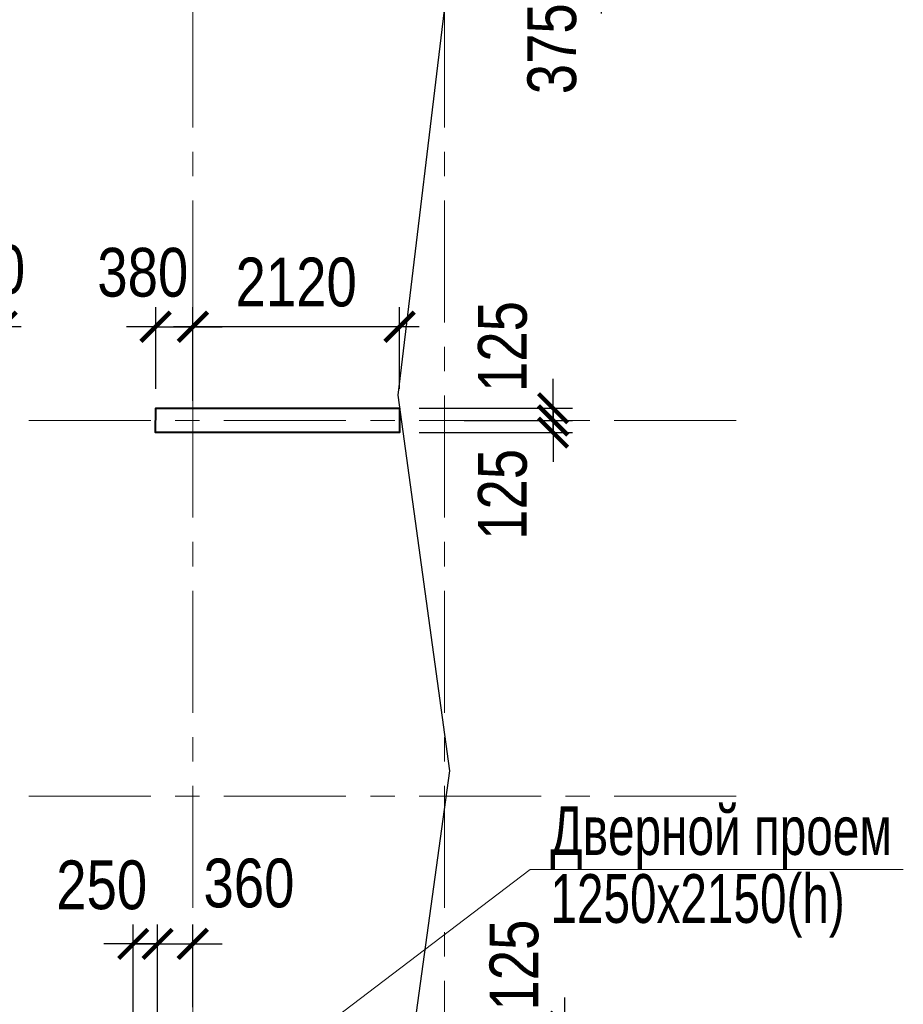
# Model space of a CAD drawing. Header units: inches. Extents: x -7218622 to -7066149, y 5758361 to 6202306.
# Tile 24 of 40: x -7136900 to -7127844, y 5891155 to 5901247. Entities that reach past the tile are written whole.
import ezdxf

# ---------------------------------------------------------------- set-up
doc = ezdxf.new("R2010")
doc.units = ezdxf.units.IN
doc.header["$LTSCALE"] = 1000
doc.header["$MEASUREMENT"] = 0
doc.linetypes.add('CENTER', pattern=[2, 1.25, -0.25, 0.25, -0.25])
for name, color, linetype, lineweight in [('СК-043-С-ПИЛОНЫ', 5, 'Continuous', 40), ('СК-050-П(литы перекрытия)', 3, 'Continuous', 30), ('СК-100-О(си)', 7, 'CENTER', 15), ('СК-110-О-РАЗМЕРЫ', 7, 'Continuous', 15), ('СК-400-Т(екст)', 7, 'Continuous', 20)]:
    doc.layers.add(name, color=color, linetype=linetype, lineweight=lineweight)
doc.styles.add('RUSS', font='arial.ttf', dxfattribs={"width": 0.8})
doc.dimstyles.new('100-200', dxfattribs={"dimscale": 0, "dimtxt": 500, "dimasz": 300, "dimexe": 200, "dimexo": 200, "dimgap": 200, "dimtad": 1, "dimdec": 0, "dimzin": 0, "dimdsep": 46, "dimtxsty": 'RUSS', "dimblk": 'ARCHTICK', "dimcen": 0.096, "dimdle": 200, "dimclrd": 7, "dimclre": 7, "dimclrt": 256, "dimadec": 0, "dimazin": 0, "dimtfac": 1, "dimtdec": 0, "dimtmove": 2, "dimatfit": 3, "dimldrblk": 'OBLIQUE', "dimfxl": 1, "dimtolj": 1, "dimtzin": 0, "dimarcsym": 0})

# ---------------------------------------------------------------- blocks, each defined once
blk = doc.blocks.new('_ArchTick')
at = {"color": 0, "linetype": 'ByBlock', "const_width": 0.15}
blk.add_lwpolyline([(-0.5, -0.5), (0.5, 0.5)], dxfattribs=at)
blk = doc.blocks.new('*D235')
at = {"layer": 'Defpoints', "color": 0, "transparency": 16777216}
for p in [(-7135125, 5898100), (-7135506, 5897265), (-7135125, 5897140)]:
    blk.add_point(p, dxfattribs=at)
at = {"layer": 'СК-110-О-РАЗМЕРЫ', "color": 7, "lineweight": -2, "transparency": 16777216}
for p, q in [((-7135506, 5897465), (-7135506, 5898300)), ((-7135125, 5897340), (-7135125, 5898300)), ((-7135506, 5898100), (-7135806, 5898100)), ((-7135506, 5898100), (-7135125, 5898100)), ((-7135125, 5898100), (-7134825, 5898100))]:
    blk.add_line(p, q, dxfattribs=at)
at = {"layer": 'СК-110-О-РАЗМЕРЫ', "color": 7, "lineweight": -2, "transparency": 16777216, "xscale": 300, "yscale": 300, "zscale": 300}
blk.add_blockref('_ArchTick', (-7135506, 5898100), dxfattribs=at)
at = {"layer": 'СК-110-О-РАЗМЕРЫ', "color": 7, "lineweight": -2, "transparency": 16777216, "xscale": 300, "yscale": 300, "zscale": 300, "rotation": 180}
blk.add_blockref('_ArchTick', (-7135125, 5898100), dxfattribs=at)
at = {"layer": 'СК-110-О-РАЗМЕРЫ', "transparency": 16777216, "insert": (-7135638, 5898655), "char_height": 500, "attachment_point": 5, "style": 'RUSS'}
blk.add_mtext('\\A1;380', dxfattribs=at)
blk = doc.blocks.new('_Oblique')
at = {"color": 0, "linetype": 'ByBlock', "lineweight": -2}
blk.add_line((-0.5, -0.5), (0.5, 0.5), dxfattribs=at)
blk = doc.blocks.new('*D236')
at = {"layer": 'Defpoints', "color": 0, "transparency": 16777216}
for p in [(-7135125, 5898100), (-7135125, 5897265), (-7133006, 5897265)]:
    blk.add_point(p, dxfattribs=at)
at = {"layer": 'СК-110-О-РАЗМЕРЫ', "color": 7, "lineweight": -2, "transparency": 16777216}
for p, q in [((-7135125, 5897465), (-7135125, 5898300)), ((-7133006, 5897465), (-7133006, 5898300)), ((-7132806, 5898100), (-7135325, 5898100))]:
    blk.add_line(p, q, dxfattribs=at)
at = {"layer": 'СК-110-О-РАЗМЕРЫ', "color": 7, "lineweight": -2, "transparency": 16777216, "xscale": 300, "yscale": 300, "zscale": 300, "rotation": 180}
blk.add_blockref('_ArchTick', (-7135125, 5898100), dxfattribs=at)
at = {"layer": 'СК-110-О-РАЗМЕРЫ', "color": 7, "lineweight": -2, "transparency": 16777216, "xscale": 300, "yscale": 300, "zscale": 300}
blk.add_blockref('_ArchTick', (-7133006, 5898100), dxfattribs=at)
at = {"layer": 'СК-110-О-РАЗМЕРЫ', "transparency": 16777216, "insert": (-7134066, 5898555), "char_height": 500, "attachment_point": 5, "style": 'RUSS'}
blk.add_mtext('\\A1;2120', dxfattribs=at)
blk = doc.blocks.new('*D232')
at = {"layer": 'Defpoints', "color": 0, "transparency": 16777216}
for p in [(-7137935, 5898100), (-7137935, 5897265), (-7137085, 5897265)]:
    blk.add_point(p, dxfattribs=at)
at = {"layer": 'СК-110-О-РАЗМЕРЫ', "color": 7, "lineweight": -2, "transparency": 16777216}
for p, q in [((-7137935, 5897465), (-7137935, 5898300)), ((-7137085, 5897465), (-7137085, 5898300)), ((-7136885, 5898100), (-7138135, 5898100))]:
    blk.add_line(p, q, dxfattribs=at)
at = {"layer": 'СК-110-О-РАЗМЕРЫ', "color": 7, "lineweight": -2, "transparency": 16777216, "xscale": 300, "yscale": 300, "zscale": 300, "rotation": 180}
blk.add_blockref('_ArchTick', (-7137935, 5898100), dxfattribs=at)
at = {"layer": 'СК-110-О-РАЗМЕРЫ', "color": 7, "lineweight": -2, "transparency": 16777216, "xscale": 300, "yscale": 300, "zscale": 300}
blk.add_blockref('_ArchTick', (-7137085, 5898100), dxfattribs=at)
at = {"layer": 'СК-110-О-РАЗМЕРЫ', "transparency": 16777216, "insert": (-7137310, 5898685), "char_height": 500, "attachment_point": 5, "style": 'RUSS'}
blk.add_mtext('\\A1;850', dxfattribs=at)
blk = doc.blocks.new('*D182')
at = {"layer": 'Defpoints', "color": 0, "transparency": 16777216}
for p in [(-7133006, 5897265), (-7132545, 5897140), (-7131433, 5897140)]:
    blk.add_point(p, dxfattribs=at)
at = {"layer": 'СК-110-О-РАЗМЕРЫ', "color": 7, "lineweight": -2, "transparency": 16777216}
for p, q in [((-7131433, 5897265), (-7131433, 5897565)), ((-7132806, 5897265), (-7131233, 5897265)), ((-7131433, 5897265), (-7131433, 5897140)), ((-7132345, 5897140), (-7131233, 5897140)), ((-7131433, 5897140), (-7131433, 5896840))]:
    blk.add_line(p, q, dxfattribs=at)
at = {"layer": 'СК-110-О-РАЗМЕРЫ', "color": 7, "lineweight": -2, "transparency": 16777216, "xscale": 300, "yscale": 300, "zscale": 300}
for p, rotation in [((-7131433, 5897265), 270), ((-7131433, 5897140), 90)]:
    blk.add_blockref('_ArchTick', p, dxfattribs=dict(at, rotation=rotation))
at = {"layer": 'СК-110-О-РАЗМЕРЫ', "transparency": 16777216, "insert": (-7131949, 5897897), "char_height": 500, "attachment_point": 5, "rotation": 90, "style": 'RUSS'}
blk.add_mtext('\\A1;125', dxfattribs=at)
blk = doc.blocks.new('*D183')
at = {"layer": 'Defpoints', "color": 0, "transparency": 16777216}
for p in [(-7132545, 5897140), (-7131433, 5897140), (-7133006, 5897015)]:
    blk.add_point(p, dxfattribs=at)
at = {"layer": 'СК-110-О-РАЗМЕРЫ', "color": 7, "lineweight": -2, "transparency": 16777216}
for p, q in [((-7131433, 5897140), (-7131433, 5897440)), ((-7132345, 5897140), (-7131233, 5897140)), ((-7131433, 5897015), (-7131433, 5897140)), ((-7132806, 5897015), (-7131233, 5897015)), ((-7131433, 5897015), (-7131433, 5896715))]:
    blk.add_line(p, q, dxfattribs=at)
at = {"layer": 'СК-110-О-РАЗМЕРЫ', "color": 7, "lineweight": -2, "transparency": 16777216, "xscale": 300, "yscale": 300, "zscale": 300}
for p, rotation in [((-7131433, 5897140), 270), ((-7131433, 5897015), 90)]:
    blk.add_blockref('_ArchTick', p, dxfattribs=dict(at, rotation=rotation))
at = {"layer": 'СК-110-О-РАЗМЕРЫ', "transparency": 16777216, "insert": (-7131949, 5896382), "char_height": 500, "attachment_point": 5, "rotation": 90, "style": 'RUSS'}
blk.add_mtext('\\A1;125', dxfattribs=at)
blk = doc.blocks.new('*D178')
at = {"layer": 'Defpoints', "color": 0, "transparency": 16777216}
for p in [(-7132887, 5890925), (-7132427, 5890800), (-7131314, 5890800)]:
    blk.add_point(p, dxfattribs=at)
at = {"layer": 'СК-110-О-РАЗМЕРЫ', "color": 7, "lineweight": -2, "transparency": 16777216}
for p, q in [((-7131314, 5890925), (-7131314, 5891225)), ((-7132687, 5890925), (-7131114, 5890925)), ((-7131314, 5890925), (-7131314, 5890800)), ((-7132227, 5890800), (-7131114, 5890800)), ((-7131314, 5890800), (-7131314, 5890500))]:
    blk.add_line(p, q, dxfattribs=at)
at = {"layer": 'СК-110-О-РАЗМЕРЫ', "color": 7, "lineweight": -2, "transparency": 16777216, "xscale": 300, "yscale": 300, "zscale": 300}
for p, rotation in [((-7131314, 5890925), 270), ((-7131314, 5890800), 90)]:
    blk.add_blockref('_ArchTick', p, dxfattribs=dict(at, rotation=rotation))
at = {"layer": 'СК-110-О-РАЗМЕРЫ', "transparency": 16777216, "insert": (-7131831, 5891557), "char_height": 500, "attachment_point": 5, "rotation": 90, "style": 'RUSS'}
blk.add_mtext('\\A1;125', dxfattribs=at)
blk = doc.blocks.new('*D220')
at = {"layer": 'Defpoints', "color": 0, "transparency": 16777216}
for p in [(-7135486, 5891774), (-7135736, 5890675), (-7135486, 5890675)]:
    blk.add_point(p, dxfattribs=at)
at = {"layer": 'СК-110-О-РАЗМЕРЫ', "color": 7, "lineweight": -2, "transparency": 16777216}
for p, q in [((-7135736, 5890875), (-7135736, 5891974)), ((-7135486, 5890875), (-7135486, 5891974)), ((-7135736, 5891774), (-7136036, 5891774)), ((-7135736, 5891774), (-7135486, 5891774)), ((-7135486, 5891774), (-7135186, 5891774))]:
    blk.add_line(p, q, dxfattribs=at)
at = {"layer": 'СК-110-О-РАЗМЕРЫ', "color": 7, "lineweight": -2, "transparency": 16777216, "xscale": 300, "yscale": 300, "zscale": 300}
blk.add_blockref('_ArchTick', (-7135736, 5891774), dxfattribs=at)
at = {"layer": 'СК-110-О-РАЗМЕРЫ', "color": 7, "lineweight": -2, "transparency": 16777216, "xscale": 300, "yscale": 300, "zscale": 300, "rotation": 180}
blk.add_blockref('_ArchTick', (-7135486, 5891774), dxfattribs=at)
at = {"layer": 'СК-110-О-РАЗМЕРЫ', "transparency": 16777216, "insert": (-7136059, 5892376), "char_height": 500, "attachment_point": 5, "style": 'RUSS'}
blk.add_mtext('\\A1;250', dxfattribs=at)
blk = doc.blocks.new('*D221')
at = {"layer": 'Defpoints', "color": 0, "transparency": 16777216}
for p in [(-7135125, 5891774), (-7135125, 5890925), (-7135486, 5890675)]:
    blk.add_point(p, dxfattribs=at)
at = {"layer": 'СК-110-О-РАЗМЕРЫ', "color": 7, "lineweight": -2, "transparency": 16777216}
for p, q in [((-7135486, 5890875), (-7135486, 5891974)), ((-7135125, 5891125), (-7135125, 5891974)), ((-7135486, 5891774), (-7135786, 5891774)), ((-7135486, 5891774), (-7135125, 5891774)), ((-7135125, 5891774), (-7134825, 5891774))]:
    blk.add_line(p, q, dxfattribs=at)
at = {"layer": 'СК-110-О-РАЗМЕРЫ', "color": 7, "lineweight": -2, "transparency": 16777216, "xscale": 300, "yscale": 300, "zscale": 300}
blk.add_blockref('_ArchTick', (-7135486, 5891774), dxfattribs=at)
at = {"layer": 'СК-110-О-РАЗМЕРЫ', "color": 7, "lineweight": -2, "transparency": 16777216, "xscale": 300, "yscale": 300, "zscale": 300, "rotation": 180}
blk.add_blockref('_ArchTick', (-7135125, 5891774), dxfattribs=at)
at = {"layer": 'СК-110-О-РАЗМЕРЫ', "transparency": 16777216, "insert": (-7134550, 5892395), "char_height": 500, "attachment_point": 5, "style": 'RUSS'}
blk.add_mtext('\\A1;360', dxfattribs=at)
blk = doc.blocks.new('*D200')
at = {"layer": 'Defpoints', "color": 0, "transparency": 16777216}
for p in [(-7132555, 5901985), (-7132545, 5901610), (-7130941, 5901610)]:
    blk.add_point(p, dxfattribs=at)
at = {"layer": 'СК-110-О-РАЗМЕРЫ', "color": 7, "lineweight": -2, "transparency": 16777216}
for p, q in [((-7130941, 5901985), (-7130941, 5902285)), ((-7132355, 5901985), (-7130741, 5901985)), ((-7130941, 5901985), (-7130941, 5901610)), ((-7132345, 5901610), (-7130741, 5901610)), ((-7130941, 5901610), (-7130941, 5901310))]:
    blk.add_line(p, q, dxfattribs=at)
at = {"layer": 'СК-110-О-РАЗМЕРЫ', "color": 7, "lineweight": -2, "transparency": 16777216, "xscale": 300, "yscale": 300, "zscale": 300}
for p, rotation in [((-7130941, 5901985), 270), ((-7130941, 5901610), 90)]:
    blk.add_blockref('_ArchTick', p, dxfattribs=dict(at, rotation=rotation))
at = {"layer": 'СК-110-О-РАЗМЕРЫ', "transparency": 16777216, "insert": (-7131443, 5900949), "char_height": 500, "attachment_point": 5, "rotation": 90, "style": 'RUSS'}
blk.add_mtext('\\A1;375', dxfattribs=at)

msp = doc.modelspace()

# ---------------------------------------------------------------- linework, layer by layer
at = {"layer": 'СК-043-С-ПИЛОНЫ'}
msp.add_lwpolyline([(-7133005.8, 5897264.6), (-7133006.2, 5897014.6), (-7135506.2, 5897014.6), (-7135505.8, 5897264.6)], close=True, dxfattribs=at)
at = {"layer": 'СК-050-П(литы перекрытия)'}
msp.add_lwpolyline([(-7135485.7, 5887974.6), (-7135485.7, 5890674.6), (-7132887, 5890674.6), (-7132491.3, 5893549.1), (-7133021.1, 5897397.8), (-7132491.3, 5901801.5), (-7133022.1, 5905252.2), (-7132201.7, 5909432.9), (-7136761.6, 5908612.1), (-7139721.6, 5909142.1), (-7142680.3, 5908612.1), (-7145641.6, 5909142.1), (-7148601.6, 5908612.1), (-7153217.5, 5909434), (-7152393.7, 5904851.6), (-7152924.2, 5901198.6), (-7152394.2, 5897399.2), (-7152924.3, 5893550), (-7152394.2, 5889699.5), (-7152924.1, 5886049.6), (-7152394.1, 5882399.6), (-7152924.1, 5878748.8), (-7152394, 5875098.9)], dxfattribs=at)
at = {"layer": 'СК-100-О(си)', "linetype": 'CENTER'}
for p, q in [((-7135125.3, 5911393.9), (-7135125.3, 5859887.7)), ((-7132545.3, 5911393.9), (-7132545.3, 5859887.7)), ((-7156805.8, 5897139.6), (-7129480.8, 5897139.6)), ((-7156805.8, 5893289.6), (-7129480.8, 5893289.6))]:
    msp.add_line(p, q, dxfattribs=at)
at = {"layer": 'СК-400-Т(екст)', "color": 7}
msp.add_lwpolyline([(-7127843.7, 5892537.2), (-7131666.6, 5892537.2), (-7135485.7, 5889633.8)], dxfattribs=at)

# ---------------------------------------------------------------- texts
at = {"layer": 'СК-400-Т(екст)', "color": 7, "insert": (-7126865.5, 5893185.9), "char_height": 500, "width": 4594.973, "attachment_point": 3, "line_spacing_factor": 0.835689, "style": 'RUSS'}
msp.add_mtext('\\pxql;{\\W0.7;Дверной проем\\P1250x2150(h)}', dxfattribs=at)

# ---------------------------------------------------------------- dimensions: what is measured, and where the dimension line sits
at = {"layer": 'СК-110-О-РАЗМЕРЫ'}
for base, p1, p2, angle, picture, middle in [((-7130940.9, 5901609.7), (-7132554.9, 5901984.6), (-7132545.3, 5901609.7), 90, '*D200', (-7131443.4, 5900949)), ((-7131433.2, 5897139.6), (-7133005.8, 5897264.6), (-7132545.3, 5897139.6), 90, '*D182', (-7131949.5, 5897896.8)), ((-7131433.2, 5897139.6), (-7133006.2, 5897014.6), (-7132545.3, 5897139.6), 270, '*D183', (-7131949.5, 5896382.5)), ((-7131314.5, 5890799.6), (-7132887, 5890924.6), (-7132426.6, 5890799.6), 90, '*D178', (-7131830.7, 5891556.8))]:
    dim = msp.add_linear_dim(base=base, p1=p1, p2=p2, angle=angle, dimstyle='100-200', override={"dimscale": 1}, dxfattribs=at)
    dim.commit()
    dim.dimension.update_dxf_attribs({"geometry": picture, "text_midpoint": middle, "dimtype": 160})
for base, p1, p2, picture, middle in [((-7137935.3, 5898100.1), (-7137085.3, 5897264.6), (-7137935.3, 5897264.6), '*D232', (-7137310.3, 5898685.4)), ((-7135125.3397, 5898100.0614), (-7135505.7541, 5897264.6325), (-7135125.3397, 5897139.6305), '*D235', (-7135637.7312, 5898655.0458)), ((-7135485.7, 5891774.2), (-7135735.7, 5890674.6), (-7135485.7, 5890674.6), '*D220', (-7136059.4, 5892376.4)), ((-7135125.3, 5891774.2), (-7135485.7, 5890674.6), (-7135125.3, 5890924.6), '*D221', (-7134549.8, 5892395.1))]:
    dim = msp.add_linear_dim(base=base, p1=p1, p2=p2, dimstyle='100-200', override={"dimscale": 1}, dxfattribs=at)
    dim.commit()
    dim.dimension.update_dxf_attribs({"geometry": picture, "text_midpoint": middle, "dimtype": 160})
dim = msp.add_linear_dim(base=(-7135125.3397, 5898100.0614), p1=(-7133005.7541, 5897264.6325), p2=(-7135125.3397, 5897264.6325), dimstyle='100-200', override={"dimscale": 1}, dxfattribs=at)
dim.commit()
dim.dimension.update_dxf_attribs({"geometry": '*D236', "text_midpoint": (-7134065.5469, 5898555.3478)})

doc.saveas('drawing.dxf')
